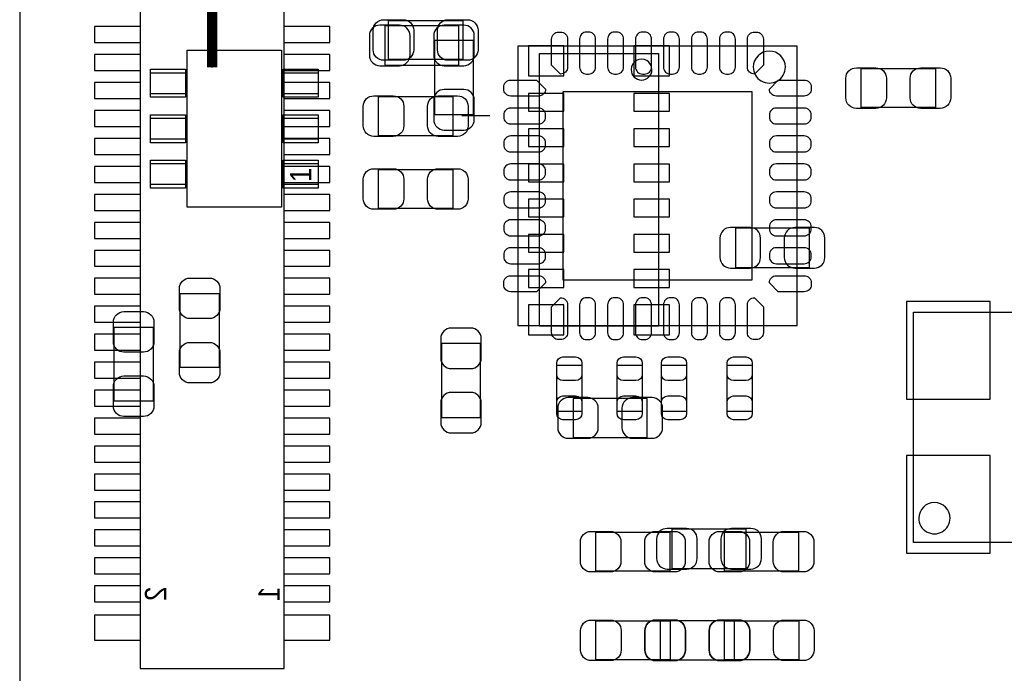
# Model space of a CAD drawing. Extents: x -11.4 to 75.8, y -7.3 to 45.
# Tile 3 of 12: x 6 to 20.1, y 5.1 to 14.5. Entities that reach past the tile are written whole.
import ezdxf

# ---------------------------------------------------------------- set-up
doc = ezdxf.new("R2010")
doc.units = 0
for name, color, linetype in [('ASSEMBLY_BOTTOM', 253, 'CONTINUOUS'), ('ASSEMBLY_TOP', 13, 'CONTINUOUS'), ('BODY_CENTER', 211, 'CONTINUOUS'), ('BOTTOM', 211, 'CONTINUOUS'), ('OUTLINE', 2, 'CONTINUOUS'), ('TOP', 3, 'CONTINUOUS')]:
    doc.layers.add(name, color=color, linetype=linetype)

msp = doc.modelspace()

# ---------------------------------------------------------------- linework, layer by layer
at = {"layer": 'ASSEMBLY_BOTTOM'}
for points in [[(9.814052, 5.18668), (9.814052, 24.92248), (7.756652, 24.92248), (7.756652, 5.18668), (9.814052, 5.18668)], [(11.255248, 14.379702), (11.255248, 13.819886), (12.315444, 13.819886), (12.315444, 14.379702), (11.255248, 14.379702)], [(11.965432, 13.109702), (12.525248, 13.109702), (12.525248, 14.169898), (11.965432, 14.169898), (11.965432, 13.109702)], [(16.269208, 11.48461), (16.269208, 10.924794), (17.329404, 10.924794), (17.329404, 11.48461), (16.269208, 11.48461)], [(12.624308, 9.836658), (12.064492, 9.836658), (12.064492, 8.776462), (12.624308, 8.776462), (12.624308, 9.836658)], [(15.008098, 8.490712), (15.008098, 9.050528), (13.947902, 9.050528), (13.947902, 8.490712), (15.008098, 8.490712)], [(16.422878, 6.618732), (16.422878, 7.178548), (15.362682, 7.178548), (15.362682, 6.618732), (16.422878, 6.618732)], [(16.255492, 5.308092), (16.255492, 5.867908), (15.195296, 5.867908), (15.195296, 5.308092), (16.255492, 5.308092)]]:
    msp.add_lwpolyline(points, dxfattribs=at)
for points in [[(15.16888, 13.985748), (15.16888, 10.084308), (13.46708, 10.084308), (13.46708, 13.985748)], [(18.816828, 6.986016), (18.816828, 10.285984), (21.416772, 10.285984), (21.416772, 6.986016)]]:
    msp.add_lwpolyline(points, close=True, dxfattribs=at)
for points in [[(15.076932, 13.753846, 1.000262), (14.77899, 13.753592, 0.999738), (15.076932, 13.753846)], [(19.340322, 7.336028, 0.999875), (18.893282, 7.336028, 1.000125), (19.340322, 7.336028)]]:
    msp.add_lwpolyline(points, format="xyb", dxfattribs=at)
at = {"layer": 'ASSEMBLY_TOP'}
for points in [[(12.369038, 14.45768), (12.369038, 13.897864), (11.308842, 13.897864), (11.308842, 14.45768), (12.369038, 14.45768)], [(13.156692, 14.08938), (13.156692, 10.09142), (17.154652, 10.09142), (17.154652, 14.08938), (13.156692, 14.08938)], [(18.070322, 13.210032), (18.070322, 13.769848), (19.130518, 13.769848), (19.130518, 13.210032), (18.070322, 13.210032)], [(12.226798, 13.368528), (12.226798, 12.808712), (11.166602, 12.808712), (11.166602, 13.368528), (12.226798, 13.368528)], [(12.755372, 13.09116), (12.356592, 13.09116)], [(12.226798, 12.32662), (12.226798, 11.766804), (11.166602, 11.766804), (11.166602, 12.32662), (12.226798, 12.32662)], [(8.886444, 9.491218), (8.326628, 9.491218), (8.326628, 10.551414), (8.886444, 10.551414), (8.886444, 9.491218)], [(7.383018, 10.071354), (7.942834, 10.071354), (7.942834, 9.011158), (7.383018, 9.011158), (7.383018, 10.071354)], [(13.713714, 9.524746), (14.073886, 9.524746), (14.073886, 8.864854), (13.713714, 8.864854), (13.713714, 9.524746)], [(14.937486, 8.864854), (14.577314, 8.864854), (14.577314, 9.524746), (14.937486, 9.524746), (14.937486, 8.864854)], [(15.572486, 8.864854), (15.212314, 8.864854), (15.212314, 9.524746), (15.572486, 9.524746), (15.572486, 8.864854)], [(16.152114, 9.524746), (16.512286, 9.524746), (16.512286, 8.864854), (16.152114, 8.864854), (16.152114, 9.524746)], [(14.272514, 6.578092), (14.272514, 7.137908), (15.33271, 7.137908), (15.33271, 6.578092), (14.272514, 6.578092)], [(16.11249, 6.578092), (16.11249, 7.137908), (17.172686, 7.137908), (17.172686, 6.578092), (16.11249, 6.578092)], [(14.275308, 5.308092), (14.275308, 5.867908), (15.335504, 5.867908), (15.335504, 5.308092), (14.275308, 5.308092)], [(16.115284, 5.308092), (16.115284, 5.867908), (17.17548, 5.867908), (17.17548, 5.308092), (16.115284, 5.308092)]]:
    msp.add_lwpolyline(points, dxfattribs=at)
for points in [[(9.777476, 11.783822), (8.42772, 11.783822), (8.42772, 14.033754), (9.777476, 14.033754)], [(8.402574, 13.408914), (7.902702, 13.408914), (7.902702, 13.708888), (8.402574, 13.708888)], [(10.302494, 13.408914), (9.802622, 13.408914), (9.802622, 13.708888), (10.302494, 13.708888)], [(8.402574, 12.758674), (7.902702, 12.758674), (7.902702, 13.058902), (8.402574, 13.058902)], [(10.302494, 12.758674), (9.802622, 12.758674), (9.802622, 13.058902), (10.302494, 13.058902)], [(8.402574, 12.108688), (7.902702, 12.108688), (7.902702, 12.408662), (8.402574, 12.408662)], [(10.302494, 12.108688), (9.802622, 12.108688), (9.802622, 12.408662), (10.302494, 12.408662)]]:
    msp.add_lwpolyline(points, close=True, dxfattribs=at)
msp.add_lwpolyline([(16.98498, 13.790422, 0.999904), (16.526256, 13.790422, 1.000096), (16.98498, 13.790422)], format="xyb", dxfattribs=at)
at = {"layer": 'BODY_CENTER', "const_width": 0.1524}
msp.add_lwpolyline([(8.785352, 13.78458), (8.785352, 16.32458)], dxfattribs=at)
at = {"layer": 'BODY_CENTER'}
msp.add_lwpolyline([(8.785352, 13.78458), (8.785352, 16.32458)], dxfattribs=at)
at = {"layer": 'BOTTOM'}
for points in [[(7.100062, 14.14018), (7.760462, 14.14018), (7.760462, 14.36878), (7.100062, 14.36878)], [(9.810242, 14.14018), (10.470642, 14.14018), (10.470642, 14.36878), (9.810242, 14.36878)], [(13.8176, 14.094968), (13.3096, 14.094968), (13.3096, 13.663168), (13.8176, 13.663168)], [(14.81836, 13.663168), (15.32636, 13.663168), (15.32636, 14.094968), (14.81836, 14.094968)], [(7.100062, 13.74013), (7.760462, 13.74013), (7.760462, 13.96873), (7.100062, 13.96873)], [(9.810242, 13.74013), (10.470642, 13.74013), (10.470642, 13.96873), (9.810242, 13.96873)], [(7.100062, 13.34008), (7.760462, 13.34008), (7.760462, 13.56868), (7.100062, 13.56868)], [(9.810242, 13.34008), (10.470642, 13.34008), (10.470642, 13.56868), (9.810242, 13.56868)], [(13.8176, 13.411708), (13.3096, 13.411708), (13.3096, 13.157708), (13.8176, 13.157708)], [(15.32636, 13.411708), (14.81836, 13.411708), (14.81836, 13.157708), (15.32636, 13.157708)], [(7.100062, 12.94003), (7.760462, 12.94003), (7.760462, 13.16863), (7.100062, 13.16863)], [(9.810242, 12.94003), (10.470642, 12.94003), (10.470642, 13.16863), (9.810242, 13.16863)], [(13.8176, 12.908788), (13.3096, 12.908788), (13.3096, 12.654788), (13.8176, 12.654788)], [(15.32636, 12.908788), (14.81836, 12.908788), (14.81836, 12.654788), (15.32636, 12.654788)], [(7.100062, 12.53998), (7.760462, 12.53998), (7.760462, 12.76858), (7.100062, 12.76858)], [(9.810242, 12.53998), (10.470642, 12.53998), (10.470642, 12.76858), (9.810242, 12.76858)], [(13.8176, 12.403328), (13.3096, 12.403328), (13.3096, 12.149328), (13.8176, 12.149328)], [(15.32636, 12.403328), (14.81836, 12.403328), (14.81836, 12.149328), (15.32636, 12.149328)], [(7.100062, 12.13993), (7.760462, 12.13993), (7.760462, 12.36853), (7.100062, 12.36853)], [(9.810242, 12.13993), (10.470642, 12.13993), (10.470642, 12.36853), (9.810242, 12.36853)], [(7.100062, 11.73988), (7.760462, 11.73988), (7.760462, 11.96848), (7.100062, 11.96848)], [(9.810242, 11.73988), (10.470642, 11.73988), (10.470642, 11.96848), (9.810242, 11.96848)], [(13.8176, 11.900408), (13.3096, 11.900408), (13.3096, 11.646408), (13.8176, 11.646408)], [(15.32636, 11.900408), (14.81836, 11.900408), (14.81836, 11.646408), (15.32636, 11.646408)], [(7.100062, 11.33983), (7.760462, 11.33983), (7.760462, 11.56843), (7.100062, 11.56843)], [(9.810242, 11.33983), (10.470642, 11.33983), (10.470642, 11.56843), (9.810242, 11.56843)], [(13.8176, 11.394948), (13.3096, 11.394948), (13.3096, 11.140948), (13.8176, 11.140948)], [(15.32636, 11.394948), (14.81836, 11.394948), (14.81836, 11.140948), (15.32636, 11.140948)], [(7.100062, 10.93978), (7.760462, 10.93978), (7.760462, 11.16838), (7.100062, 11.16838)], [(9.810242, 10.93978), (10.470642, 10.93978), (10.470642, 11.16838), (9.810242, 11.16838)], [(13.8176, 10.892028), (13.3096, 10.892028), (13.3096, 10.638028), (13.8176, 10.638028)], [(15.32636, 10.892028), (14.81836, 10.892028), (14.81836, 10.638028), (15.32636, 10.638028)], [(7.100062, 10.53973), (7.760462, 10.53973), (7.760462, 10.76833), (7.100062, 10.76833)], [(9.810242, 10.53973), (10.470642, 10.53973), (10.470642, 10.76833), (9.810242, 10.76833)], [(18.7198, 9.037574), (19.9136, 9.037574), (19.9136, 10.434574), (18.7198, 10.434574)], [(7.100062, 10.13968), (7.760462, 10.13968), (7.760462, 10.36828), (7.100062, 10.36828)], [(9.810242, 10.13968), (10.470642, 10.13968), (10.470642, 10.36828), (9.810242, 10.36828)], [(13.8176, 10.389108), (13.3096, 10.389108), (13.3096, 9.957308), (13.8176, 9.957308)], [(14.81836, 9.957308), (15.32636, 9.957308), (15.32636, 10.389108), (14.81836, 10.389108)], [(7.100062, 9.73963), (7.760462, 9.73963), (7.760462, 9.96823), (7.100062, 9.96823)], [(9.810242, 9.73963), (10.470642, 9.73963), (10.470642, 9.96823), (9.810242, 9.96823)], [(7.100062, 9.33958), (7.760462, 9.33958), (7.760462, 9.56818), (7.100062, 9.56818)], [(9.810242, 9.33958), (10.470642, 9.33958), (10.470642, 9.56818), (9.810242, 9.56818)], [(7.100062, 8.93953), (7.760462, 8.93953), (7.760462, 9.16813), (7.100062, 9.16813)], [(9.810242, 8.93953), (10.470642, 8.93953), (10.470642, 9.16813), (9.810242, 9.16813)], [(7.100062, 8.53948), (7.760462, 8.53948), (7.760462, 8.76808), (7.100062, 8.76808)], [(9.810242, 8.53948), (10.470642, 8.53948), (10.470642, 8.76808), (9.810242, 8.76808)], [(7.100062, 8.13943), (7.760462, 8.13943), (7.760462, 8.36803), (7.100062, 8.36803)], [(9.810242, 8.13943), (10.470642, 8.13943), (10.470642, 8.36803), (9.810242, 8.36803)], [(18.7198, 6.837426), (19.9136, 6.837426), (19.9136, 8.234426), (18.7198, 8.234426)], [(7.100062, 7.73938), (7.760462, 7.73938), (7.760462, 7.96798), (7.100062, 7.96798)], [(9.810242, 7.73938), (10.470642, 7.73938), (10.470642, 7.96798), (9.810242, 7.96798)], [(7.100062, 7.33933), (7.760462, 7.33933), (7.760462, 7.56793), (7.100062, 7.56793)], [(9.810242, 7.33933), (10.470642, 7.33933), (10.470642, 7.56793), (9.810242, 7.56793)], [(7.100062, 6.93928), (7.760462, 6.93928), (7.760462, 7.16788), (7.100062, 7.16788)], [(9.810242, 6.93928), (10.470642, 6.93928), (10.470642, 7.16788), (9.810242, 7.16788)], [(7.100062, 6.53923), (7.760462, 6.53923), (7.760462, 6.76783), (7.100062, 6.76783)], [(9.810242, 6.53923), (10.470642, 6.53923), (10.470642, 6.76783), (9.810242, 6.76783)], [(7.100062, 6.13918), (7.760462, 6.13918), (7.760462, 6.36778), (7.100062, 6.36778)], [(9.810242, 6.13918), (10.470642, 6.13918), (10.470642, 6.36778), (9.810242, 6.36778)], [(7.100062, 5.59308), (7.760462, 5.59308), (7.760462, 5.94868), (7.100062, 5.94868)], [(9.810242, 5.59308), (10.470642, 5.59308), (10.470642, 5.94868), (9.810242, 5.94868)]]:
    msp.add_lwpolyline(points, close=True, dxfattribs=at)
for points in [[(11.185398, 13.809726), (11.465306, 13.809726, 0.414846), (11.61542, 13.95984), (11.61542, 14.239748, 0.414846), (11.465306, 14.389862), (11.185398, 14.389862, 0.414846), (11.035284, 14.239748), (11.035284, 13.95984, 0.414846)], [(11.955272, 14.239748), (11.955272, 13.95984, 0.414846), (12.105386, 13.809726), (12.385294, 13.809726, 0.414846), (12.535408, 13.95984), (12.535408, 14.239748, 0.414846), (12.385294, 14.389862), (12.105386, 14.389862, 0.414846)], [(12.385294, 14.389862), (12.105386, 14.389862, 0.414846), (11.955272, 14.239748), (11.955272, 13.95984, 0.414846), (12.105386, 13.809726), (12.385294, 13.809726, 0.414846), (12.535408, 13.95984), (12.535408, 14.239748, 0.414846)], [(12.535408, 13.039852), (12.535408, 13.31976, 0.414846), (12.385294, 13.469874), (12.105386, 13.469874, 0.414846), (11.955272, 13.31976), (11.955272, 13.039852, 0.414846), (12.105386, 12.889738), (12.385294, 12.889738, 0.414846)], [(16.199358, 10.914634), (16.479266, 10.914634, 0.414846), (16.62938, 11.064748), (16.62938, 11.344656, 0.414846), (16.479266, 11.49477), (16.199358, 11.49477, 0.414846), (16.049244, 11.344656), (16.049244, 11.064748, 0.414846)], [(17.399254, 11.49477), (17.119346, 11.49477, 0.414846), (16.969232, 11.344656), (16.969232, 11.064748, 0.414846), (17.119346, 10.914634), (17.399254, 10.914634, 0.414846), (17.549368, 11.064748), (17.549368, 11.344656, 0.414846)], [(12.054332, 9.906508), (12.054332, 9.6266, 0.414846), (12.204446, 9.476486), (12.484354, 9.476486, 0.414846), (12.634468, 9.6266), (12.634468, 9.906508, 0.414846), (12.484354, 10.056622), (12.204446, 10.056622, 0.414846)], [(12.634468, 8.706612), (12.634468, 8.98652, 0.414846), (12.484354, 9.136634), (12.204446, 9.136634, 0.414846), (12.054332, 8.98652), (12.054332, 8.706612, 0.414846), (12.204446, 8.556498), (12.484354, 8.556498, 0.414846)], [(13.878052, 8.480552), (14.15796, 8.480552, 0.414846), (14.308074, 8.630666), (14.308074, 8.910574, 0.414846), (14.15796, 9.060688), (13.878052, 9.060688, 0.414846), (13.727938, 8.910574), (13.727938, 8.630666, 0.414846)], [(15.077948, 9.060688), (14.79804, 9.060688, 0.414846), (14.647926, 8.910574), (14.647926, 8.630666, 0.414846), (14.79804, 8.480552), (15.077948, 8.480552, 0.414846), (15.228062, 8.630666), (15.228062, 8.910574, 0.414846)], [(15.292832, 6.608572), (15.57274, 6.608572, 0.414846), (15.722854, 6.758686), (15.722854, 7.038594, 0.414846), (15.57274, 7.188708), (15.292832, 7.188708, 0.414846), (15.142718, 7.038594), (15.142718, 6.758686, 0.414846)], [(16.492728, 7.188708), (16.21282, 7.188708, 0.414846), (16.062706, 7.038594), (16.062706, 6.758686, 0.414846), (16.21282, 6.608572), (16.492728, 6.608572, 0.414846), (16.642842, 6.758686), (16.642842, 7.038594, 0.414846)], [(15.125446, 5.297932), (15.405354, 5.297932, 0.414846), (15.555468, 5.448046), (15.555468, 5.727954, 0.414846), (15.405354, 5.878068), (15.125446, 5.878068, 0.414846), (14.975332, 5.727954), (14.975332, 5.448046, 0.414846)], [(16.325342, 5.878068), (16.045434, 5.878068, 0.414846), (15.89532, 5.727954), (15.89532, 5.448046, 0.414846), (16.045434, 5.297932), (16.325342, 5.297932, 0.414846), (16.475456, 5.448046), (16.475456, 5.727954, 0.414846)]]:
    msp.add_lwpolyline(points, format="xyb", close=True, dxfattribs=at)
at = {"layer": 'OUTLINE'}
for points in [[(6.031992, 0), (61.210952, 0), (61.210952, 30.1117), (6.031992, 30.1117)], [(6.031992, 30.1117), (6.031992, 0), (61.210952, 0), (61.210952, 30.1117)]]:
    msp.add_lwpolyline(points, close=True, dxfattribs=at)
at = {"layer": 'TOP'}
for points in [[(11.238992, 14.46784), (11.5189, 14.46784, -0.414846), (11.669014, 14.317726), (11.669014, 14.037818, -0.414846), (11.5189, 13.887704), (11.238992, 13.887704, -0.414846), (11.088878, 14.037818), (11.088878, 14.317726, -0.414846)], [(12.438888, 13.887704), (12.15898, 13.887704, -0.414846), (12.008866, 14.037818), (12.008866, 14.317726, -0.414846), (12.15898, 14.46784), (12.438888, 14.46784, -0.414846), (12.589002, 14.317726), (12.589002, 14.037818, -0.414846)], [(13.769848, 14.290294, -0.414214), (13.869924, 14.190218), (13.869924, 13.790422, -0.414214), (13.769848, 13.690346), (13.641324, 13.81887), (13.641324, 14.190218, -0.414214), (13.7414, 14.290294)], [(14.14145, 13.690346), (14.169898, 13.690346, 0.414214), (14.269974, 13.790422), (14.269974, 14.190218, 0.414214), (14.169898, 14.290294), (14.14145, 14.290294, 0.414214), (14.041374, 14.190218), (14.041374, 13.790422, 0.414214)], [(14.5415, 13.690346), (14.569948, 13.690346, 0.414214), (14.670024, 13.790422), (14.670024, 14.190218, 0.414214), (14.569948, 14.290294), (14.5415, 14.290294, 0.414214), (14.441424, 14.190218), (14.441424, 13.790422, 0.414214)], [(14.94155, 13.690346), (14.969998, 13.690346, 0.414214), (15.070074, 13.790422), (15.070074, 14.190218, 0.414214), (14.969998, 14.290294), (14.94155, 14.290294, 0.414214), (14.841474, 14.190218), (14.841474, 13.790422, 0.414214)], [(15.341346, 13.690346), (15.369794, 13.690346, 0.414214), (15.46987, 13.790422), (15.46987, 14.190218, 0.414214), (15.369794, 14.290294), (15.341346, 14.290294, 0.414214), (15.24127, 14.190218), (15.24127, 13.790422, 0.414214)], [(15.741396, 13.690346), (15.769844, 13.690346, 0.414214), (15.86992, 13.790422), (15.86992, 14.190218, 0.414214), (15.769844, 14.290294), (15.741396, 14.290294, 0.414214), (15.64132, 14.190218), (15.64132, 13.790422, 0.414214)], [(16.141446, 13.690346), (16.169894, 13.690346, 0.414214), (16.26997, 13.790422), (16.26997, 14.190218, 0.414214), (16.169894, 14.290294), (16.141446, 14.290294, 0.414214), (16.04137, 14.190218), (16.04137, 13.790422, 0.414214)], [(16.569944, 14.290294, -0.414214), (16.67002, 14.190218), (16.67002, 13.81887), (16.541496, 13.690346, -0.414214), (16.44142, 13.790422), (16.44142, 14.190218, -0.414214), (16.541496, 14.290294)], [(18.000472, 13.780008), (18.28038, 13.780008, -0.414846), (18.430494, 13.629894), (18.430494, 13.349986, -0.414846), (18.28038, 13.199872), (18.000472, 13.199872, -0.414846), (17.850358, 13.349986), (17.850358, 13.629894, -0.414846)], [(19.200368, 13.199872), (18.92046, 13.199872, -0.414846), (18.770346, 13.349986), (18.770346, 13.629894, -0.414846), (18.92046, 13.780008), (19.200368, 13.780008, -0.414846), (19.350482, 13.629894), (19.350482, 13.349986, -0.414846)], [(12.955778, 13.504672, -0.414214), (13.055854, 13.604748), (13.427202, 13.604748), (13.555726, 13.476224, -0.414214), (13.45565, 13.376148), (13.055854, 13.376148, -0.414214), (12.955778, 13.476224)], [(17.355566, 13.476224, -0.414214), (17.25549, 13.376148), (16.855694, 13.376148, -0.414214), (16.755618, 13.476224), (16.884142, 13.604748), (17.25549, 13.604748, -0.414214), (17.355566, 13.504672)], [(11.096752, 13.378688), (11.37666, 13.378688, -0.414846), (11.526774, 13.228574), (11.526774, 12.948666, -0.414846), (11.37666, 12.798552), (11.096752, 12.798552, -0.414846), (10.946638, 12.948666), (10.946638, 13.228574, -0.414846)], [(12.296648, 12.798552), (12.01674, 12.798552, -0.414846), (11.866626, 12.948666), (11.866626, 13.228574, -0.414846), (12.01674, 13.378688), (12.296648, 13.378688, -0.414846), (12.446762, 13.228574), (12.446762, 12.948666, -0.414846)], [(13.555726, 13.076174), (13.555726, 13.104622, 0.414214), (13.45565, 13.204698), (13.055854, 13.204698, 0.414214), (12.955778, 13.104622), (12.955778, 13.076174, 0.414214), (13.055854, 12.976098), (13.45565, 12.976098, 0.414214)], [(17.355566, 13.076174), (17.355566, 13.104622, 0.414214), (17.25549, 13.204698), (16.855694, 13.204698, 0.414214), (16.755618, 13.104622), (16.755618, 13.076174, 0.414214), (16.855694, 12.976098), (17.25549, 12.976098, 0.414214)], [(13.555726, 12.676124), (13.555726, 12.704572, 0.414214), (13.45565, 12.804648), (13.055854, 12.804648, 0.414214), (12.955778, 12.704572), (12.955778, 12.676124, 0.414214), (13.055854, 12.576048), (13.45565, 12.576048, 0.414214)], [(17.355566, 12.676124), (17.355566, 12.704572, 0.414214), (17.25549, 12.804648), (16.855694, 12.804648, 0.414214), (16.755618, 12.704572), (16.755618, 12.676124, 0.414214), (16.855694, 12.576048), (17.25549, 12.576048, 0.414214)], [(13.555726, 12.276074), (13.555726, 12.304522, 0.414214), (13.45565, 12.404598), (13.055854, 12.404598, 0.414214), (12.955778, 12.304522), (12.955778, 12.276074, 0.414214), (13.055854, 12.175998), (13.45565, 12.175998, 0.414214)], [(17.355566, 12.276074), (17.355566, 12.304522, 0.414214), (17.25549, 12.404598), (16.855694, 12.404598, 0.414214), (16.755618, 12.304522), (16.755618, 12.276074, 0.414214), (16.855694, 12.175998), (17.25549, 12.175998, 0.414214)], [(11.096752, 12.33678), (11.37666, 12.33678, -0.414846), (11.526774, 12.186666), (11.526774, 11.906758, -0.414846), (11.37666, 11.756644), (11.096752, 11.756644, -0.414846), (10.946638, 11.906758), (10.946638, 12.186666, -0.414846)], [(12.296648, 11.756644), (12.01674, 11.756644, -0.414846), (11.866626, 11.906758), (11.866626, 12.186666, -0.414846), (12.01674, 12.33678), (12.296648, 12.33678, -0.414846), (12.446762, 12.186666), (12.446762, 11.906758, -0.414846)], [(13.555726, 11.876278), (13.555726, 11.904726, 0.414214), (13.45565, 12.004802), (13.055854, 12.004802, 0.414214), (12.955778, 11.904726), (12.955778, 11.876278, 0.414214), (13.055854, 11.776202), (13.45565, 11.776202, 0.414214)], [(17.355566, 11.876278), (17.355566, 11.904726, 0.414214), (17.25549, 12.004802), (16.855694, 12.004802, 0.414214), (16.755618, 11.904726), (16.755618, 11.876278, 0.414214), (16.855694, 11.776202), (17.25549, 11.776202, 0.414214)], [(13.555726, 11.476228), (13.555726, 11.504676, 0.414214), (13.45565, 11.604752), (13.055854, 11.604752, 0.414214), (12.955778, 11.504676), (12.955778, 11.476228, 0.414214), (13.055854, 11.376152), (13.45565, 11.376152, 0.414214)], [(17.355566, 11.476228), (17.355566, 11.504676, 0.414214), (17.25549, 11.604752), (16.855694, 11.604752, 0.414214), (16.755618, 11.504676), (16.755618, 11.476228, 0.414214), (16.855694, 11.376152), (17.25549, 11.376152, 0.414214)], [(13.555726, 11.076178), (13.555726, 11.104626, 0.414214), (13.45565, 11.204702), (13.055854, 11.204702, 0.414214), (12.955778, 11.104626), (12.955778, 11.076178, 0.414214), (13.055854, 10.976102), (13.45565, 10.976102, 0.414214)], [(17.355566, 11.076178), (17.355566, 11.104626, 0.414214), (17.25549, 11.204702), (16.855694, 11.204702, 0.414214), (16.755618, 11.104626), (16.755618, 11.076178, 0.414214), (16.855694, 10.976102), (17.25549, 10.976102, 0.414214)], [(8.896604, 10.621264), (8.896604, 10.341356, -0.414846), (8.74649, 10.191242), (8.466582, 10.191242, -0.414846), (8.316468, 10.341356), (8.316468, 10.621264, -0.414846), (8.466582, 10.771378), (8.74649, 10.771378, -0.414846)], [(12.955778, 10.704576, -0.414214), (13.055854, 10.804652), (13.45565, 10.804652, -0.414214), (13.555726, 10.704576), (13.427202, 10.576052), (13.055854, 10.576052, -0.414214), (12.955778, 10.676128)], [(17.355566, 10.676128, -0.414214), (17.25549, 10.576052), (16.884142, 10.576052), (16.755618, 10.704576, -0.414214), (16.855694, 10.804652), (17.25549, 10.804652, -0.414214), (17.355566, 10.704576)], [(13.7414, 9.890506, -0.414214), (13.641324, 9.990582), (13.641324, 10.36193), (13.769848, 10.490454, -0.414214), (13.869924, 10.390378), (13.869924, 9.990582, -0.414214), (13.769848, 9.890506)], [(14.169898, 10.490454), (14.14145, 10.490454, 0.414214), (14.041374, 10.390378), (14.041374, 9.990582, 0.414214), (14.14145, 9.890506), (14.169898, 9.890506, 0.414214), (14.269974, 9.990582), (14.269974, 10.390378, 0.414214)], [(14.569948, 10.490454), (14.5415, 10.490454, 0.414214), (14.441424, 10.390378), (14.441424, 9.990582, 0.414214), (14.5415, 9.890506), (14.569948, 9.890506, 0.414214), (14.670024, 9.990582), (14.670024, 10.390378, 0.414214)], [(14.969998, 10.490454), (14.94155, 10.490454, 0.414214), (14.841474, 10.390378), (14.841474, 9.990582, 0.414214), (14.94155, 9.890506), (14.969998, 9.890506, 0.414214), (15.070074, 9.990582), (15.070074, 10.390378, 0.414214)], [(15.369794, 10.490454), (15.341346, 10.490454, 0.414214), (15.24127, 10.390378), (15.24127, 9.990582, 0.414214), (15.341346, 9.890506), (15.369794, 9.890506, 0.414214), (15.46987, 9.990582), (15.46987, 10.390378, 0.414214)], [(15.769844, 10.490454), (15.741396, 10.490454, 0.414214), (15.64132, 10.390378), (15.64132, 9.990582, 0.414214), (15.741396, 9.890506), (15.769844, 9.890506, 0.414214), (15.86992, 9.990582), (15.86992, 10.390378, 0.414214)], [(16.169894, 10.490454), (16.141446, 10.490454, 0.414214), (16.04137, 10.390378), (16.04137, 9.990582, 0.414214), (16.141446, 9.890506), (16.169894, 9.890506, 0.414214), (16.26997, 9.990582), (16.26997, 10.390378, 0.414214)], [(16.541496, 9.890506, -0.414214), (16.44142, 9.990582), (16.44142, 10.390378, -0.414214), (16.541496, 10.490454), (16.67002, 10.36193), (16.67002, 9.990582, -0.414214), (16.569944, 9.890506)], [(7.952994, 10.141204), (7.952994, 9.861296, -0.414846), (7.80288, 9.711182), (7.522972, 9.711182, -0.414846), (7.372858, 9.861296), (7.372858, 10.141204, -0.414846), (7.522972, 10.291318), (7.80288, 10.291318, -0.414846)], [(8.316468, 9.421368), (8.316468, 9.701276, -0.414846), (8.466582, 9.85139), (8.74649, 9.85139, -0.414846), (8.896604, 9.701276), (8.896604, 9.421368, -0.414846), (8.74649, 9.271254), (8.466582, 9.271254, -0.414846)], [(14.073886, 9.554718), (14.073886, 9.394698, -0.413587), (13.983716, 9.304782), (13.803884, 9.304782, -0.413587), (13.713714, 9.394698), (13.713714, 9.554718, -0.413587), (13.803884, 9.644634), (13.983716, 9.644634, -0.413587)], [(14.937486, 9.554718), (14.937486, 9.394698, -0.413587), (14.847316, 9.304782), (14.667484, 9.304782, -0.413587), (14.577314, 9.394698), (14.577314, 9.554718, -0.413587), (14.667484, 9.644634), (14.847316, 9.644634, -0.413587)], [(15.572486, 9.554718), (15.572486, 9.394698, -0.413587), (15.482316, 9.304782), (15.302484, 9.304782, -0.413587), (15.212314, 9.394698), (15.212314, 9.554718, -0.413587), (15.302484, 9.644634), (15.482316, 9.644634, -0.413587)], [(16.512286, 9.554718), (16.512286, 9.394698, -0.413587), (16.422116, 9.304782), (16.242284, 9.304782, -0.413587), (16.152114, 9.394698), (16.152114, 9.554718, -0.413587), (16.242284, 9.644634), (16.422116, 9.644634, -0.413587)], [(7.372858, 8.941308), (7.372858, 9.221216, -0.414846), (7.522972, 9.37133), (7.80288, 9.37133, -0.414846), (7.952994, 9.221216), (7.952994, 8.941308, -0.414846), (7.80288, 8.791194), (7.522972, 8.791194, -0.414846)], [(13.713714, 8.834882), (13.713714, 8.994902, -0.413587), (13.803884, 9.084818), (13.983716, 9.084818, -0.413587), (14.073886, 8.994902), (14.073886, 8.834882, -0.413587), (13.983716, 8.744966), (13.803884, 8.744966, -0.413587)], [(14.577314, 8.834882), (14.577314, 8.994902, -0.413587), (14.667484, 9.084818), (14.847316, 9.084818, -0.413587), (14.937486, 8.994902), (14.937486, 8.834882, -0.413587), (14.847316, 8.744966), (14.667484, 8.744966, -0.413587)], [(15.212314, 8.834882), (15.212314, 8.994902, -0.413587), (15.302484, 9.084818), (15.482316, 9.084818, -0.413587), (15.572486, 8.994902), (15.572486, 8.834882, -0.413587), (15.482316, 8.744966), (15.302484, 8.744966, -0.413587)], [(16.152114, 8.834882), (16.152114, 8.994902, -0.413587), (16.242284, 9.084818), (16.422116, 9.084818, -0.413587), (16.512286, 8.994902), (16.512286, 8.834882, -0.413587), (16.422116, 8.744966), (16.242284, 8.744966, -0.413587)], [(14.202664, 7.148068), (14.482572, 7.148068, -0.414846), (14.632686, 6.997954), (14.632686, 6.718046, -0.414846), (14.482572, 6.567932), (14.202664, 6.567932, -0.414846), (14.05255, 6.718046), (14.05255, 6.997954, -0.414846)], [(15.40256, 6.567932), (15.122652, 6.567932, -0.414846), (14.972538, 6.718046), (14.972538, 6.997954, -0.414846), (15.122652, 7.148068), (15.40256, 7.148068, -0.414846), (15.552674, 6.997954), (15.552674, 6.718046, -0.414846)], [(16.04264, 7.148068), (16.322548, 7.148068, -0.414846), (16.472662, 6.997954), (16.472662, 6.718046, -0.414846), (16.322548, 6.567932), (16.04264, 6.567932, -0.414846), (15.892526, 6.718046), (15.892526, 6.997954, -0.414846)], [(17.242536, 6.567932), (16.962628, 6.567932, -0.414846), (16.812514, 6.718046), (16.812514, 6.997954, -0.414846), (16.962628, 7.148068), (17.242536, 7.148068, -0.414846), (17.39265, 6.997954), (17.39265, 6.718046, -0.414846)], [(14.205458, 5.878068), (14.485366, 5.878068, -0.414846), (14.63548, 5.727954), (14.63548, 5.448046, -0.414846), (14.485366, 5.297932), (14.205458, 5.297932, -0.414846), (14.055344, 5.448046), (14.055344, 5.727954, -0.414846)], [(15.405354, 5.297932), (15.125446, 5.297932, -0.414846), (14.975332, 5.448046), (14.975332, 5.727954, -0.414846), (15.125446, 5.878068), (15.405354, 5.878068, -0.414846), (15.555468, 5.727954), (15.555468, 5.448046, -0.414846)], [(16.045434, 5.878068), (16.325342, 5.878068, -0.414846), (16.475456, 5.727954), (16.475456, 5.448046, -0.414846), (16.325342, 5.297932), (16.045434, 5.297932, -0.414846), (15.89532, 5.448046), (15.89532, 5.727954, -0.414846)], [(17.24533, 5.297932), (16.965422, 5.297932, -0.414846), (16.815308, 5.448046), (16.815308, 5.727954, -0.414846), (16.965422, 5.878068), (17.24533, 5.878068, -0.414846), (17.395444, 5.727954), (17.395444, 5.448046, -0.414846)]]:
    msp.add_lwpolyline(points, format="xyb", close=True, dxfattribs=at)
for points in [[(8.402701, 13.358749), (7.902575, 13.358749), (7.902575, 13.758799), (8.402701, 13.758799)], [(10.302621, 13.358749), (9.802495, 13.358749), (9.802495, 13.758799), (10.302621, 13.758799)], [(13.805662, 13.44041), (16.505682, 13.44041), (16.505682, 10.74039), (13.805662, 10.74039)], [(8.402701, 12.708763), (7.902575, 12.708763), (7.902575, 13.108813), (8.402701, 13.108813)], [(10.302621, 12.708763), (9.802495, 12.708763), (9.802495, 13.108813), (10.302621, 13.108813)], [(8.402701, 12.058777), (7.902575, 12.058777), (7.902575, 12.458827), (8.402701, 12.458827)], [(10.302621, 12.058777), (9.802495, 12.058777), (9.802495, 12.458827), (10.302621, 12.458827)]]:
    msp.add_lwpolyline(points, close=True, dxfattribs=at)

# ---------------------------------------------------------------- texts
at = {"layer": 'ASSEMBLY_BOTTOM', "text_generation_flag": 2, "width": 0.916667}
for s, p in [('2', (8.128, 6.35762)), ('1', (9.74852, 6.35762))]:
    msp.add_text(s, height=0.3048, rotation=90, dxfattribs=at).set_placement(p)
at = {"layer": 'ASSEMBLY_TOP', "width": 0.916667}
msp.add_text('1', height=0.3048, rotation=90, dxfattribs=at).set_placement((10.204958, 12.144248))

doc.saveas('drawing.dxf')
